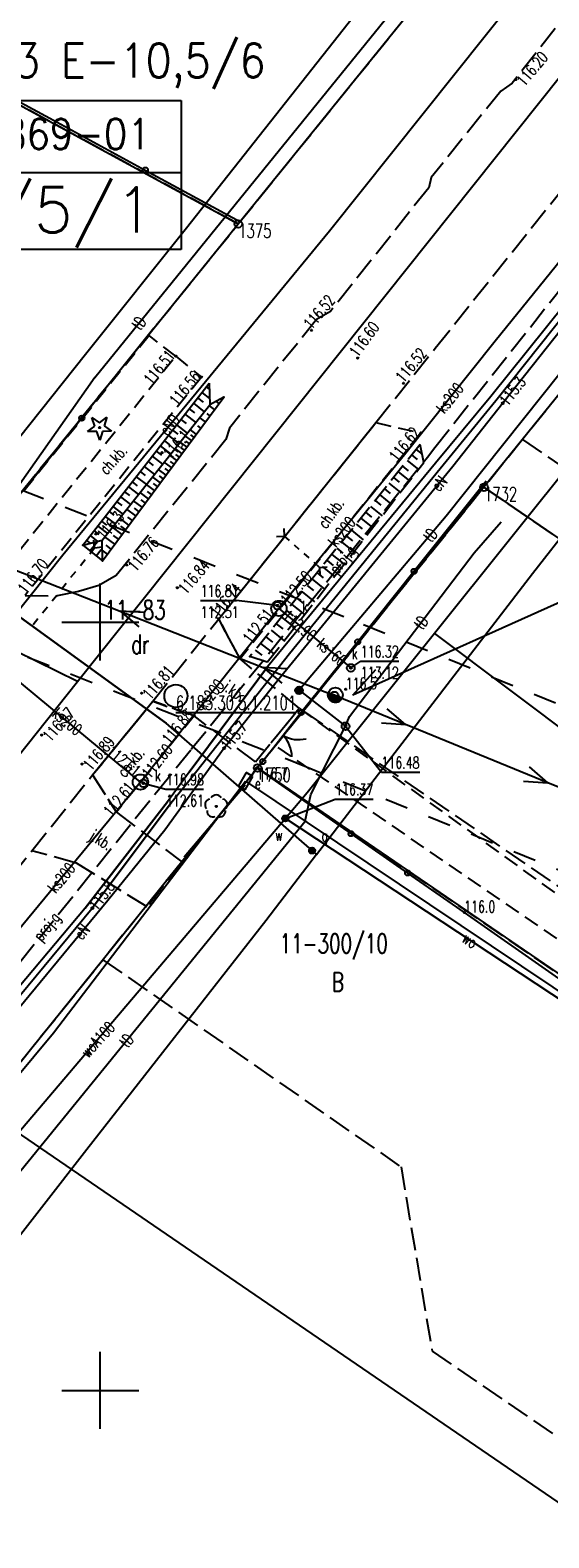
# Model space of a CAD drawing. Extents: x 6572638 to 13149531, y 5838629 to 11678088.
# Tile 28 of 37: x 6573895 to 6573929, y 5838890 to 5838989. Entities that reach past the tile are written whole.
import ezdxf
from ezdxf.enums import TextEntityAlignment as Align

# ---------------------------------------------------------------- set-up
doc = ezdxf.new("R2010")
doc.units = 0
doc.header["$MEASUREMENT"] = 0
for name, pattern in [('1', [0]), ('11', [3, 2.5, -0.5]), ('1_1', [0]), ('1_OTKC', [1.5, 1, -0.5]), ('1_OTKJ', [2, 1.5, -0.5]), ('1_OTKK', [0]), ('1_OTRK', [1.75, 1.25, -0.5]), ('1_OTRKG', [1.75, 1.25, -0.5]), ('1_OTRU', [0]), ('1_OTRUG', [0]), ('1_OTZK', [1.5, 1, -0.5]), ('2_EGBW_W', [1, 0.5, -0.5]), ('3_SUEP_A', [0]), ('3_SUGP', [0]), ('3_SUKP', [0]), ('3_SUKS', [0]), ('3_SULO', [0]), ('3_SUPP_P', [2, 1.5, -0.5]), ('3_SUTP_A', [0]), ('3_SUWP', [0]), ('GDE', [0]), ('GUK', [2, 1.5, -0.5])]:
    doc.linetypes.add(name, pattern=pattern)
doc.layers.get('0').update_dxf_attribs({"color": 250, "linetype": 'CONTINUOUS'})
for name, color, linetype in [('_L_NAP', 7, 'CONTINUOUS'), ('DZIALKI', 7, 'GDE'), ('EBTPO_L_0_A', 7, '1'), ('EUZOU_T_0_A', 3, 'CONTINUOUS'), ('KONTURY', 3, 'GUK'), ('NUMER_PUNKTU_OSNOWY_T_0', 7, 'CONTINUOUS'), ('NUMERY_DZIALEK', 7, 'CONTINUOUS'), ('NUMERY_KONTUROW', 3, 'CONTINUOUS'), ('NUMERY_PUNKTOW', 7, 'CONTINUOUS'), ('OPIS_LNAP', 250, 'CONTINUOUS'), ('OTK_E_T_0', 7, 'CONTINUOUS'), ('OTK_E_T_1', 7, 'CONTINUOUS'), ('OTK_L_0', 7, '1_OTKJ'), ('OTK_L_1', 7, '1_OTKK'), ('OTK_L_18', 7, '1_1'), ('OTK_L_2', 7, '1_OTKC'), ('OTK_L_8', 7, 'CONTINUOUS'), ('OTO_L_0', 7, 'CONTINUOUS'), ('OTO_L_1', 7, 'CONTINUOUS'), ('OTR_L_0', 7, '1_OTRU'), ('OTR_L_1', 7, '1_OTRK'), ('OTR_T_0', 7, 'CONTINUOUS'), ('OTR_T_1', 7, 'CONTINUOUS'), ('OTZ_L_1', 7, '1_OTZK'), ('OTZ_T_0', 3, 'CONTINUOUS'), ('OTZ_T_1', 3, 'CONTINUOUS'), ('P_SUGP_E_T_0', 52, 'CONTINUOUS'), ('P_SUGP_L_0', 52, '3_SUPP_P'), ('PUNKTY', 7, 'CONTINUOUS'), ('SUE_E_T_1', 1, 'CONTINUOUS'), ('SUE_T_4', 1, 'CONTINUOUS'), ('SUEP_E_T_0', 1, 'CONTINUOUS'), ('SUEP_L_0', 1, '3_SUEP_A'), ('SUER_T_0', 1, 'CONTINUOUS'), ('SUG_E_T_4', 52, 'CONTINUOUS'), ('SUG_T_2', 52, 'CONTINUOUS'), ('SUGP_L_0', 52, '3_SUGP'), ('SUK_L_5', 34, '3_SUKS'), ('SUKP_E_T_0', 34, 'CONTINUOUS'), ('SUKP_L_0', 34, '3_SUKP'), ('SUKR_T_0', 34, 'CONTINUOUS'), ('SUL_L_1', 7, '3_SULO'), ('SUP_E_T_1', 7, 'CONTINUOUS'), ('SUP_T_0', 7, 'CONTINUOUS'), ('SUP_T_2', 7, 'CONTINUOUS'), ('SUP_T_4', 7, 'CONTINUOUS'), ('SUT_T_0', 30, 'CONTINUOUS'), ('SUTP_E_T_0', 30, 'CONTINUOUS'), ('SUTP_L_0', 30, '3_SUTP_A'), ('SUTR_T_0', 30, 'CONTINUOUS'), ('SUW_E_T_2', 5, 'CONTINUOUS'), ('SUW_T_5', 5, 'CONTINUOUS'), ('SUWP_E_T_0', 5, 'CONTINUOUS'), ('SUWP_L_0', 5, '3_SUWP'), ('SUWR_T_0', 5, 'CONTINUOUS'), ('SYMBOL_OSNOWY_GEODEZYJNEJ_', 7, 'CONTINUOUS'), ('ZAKRES_L_0', 7, '11')]:
    doc.layers.add(name, color=color, linetype=linetype)
doc.styles.add('SIMPLEBX', font='simplex.shx', dxfattribs={"width": 0.7})
doc.styles.get("Standard").update_dxf_attribs({"font": 'Simplex.SHX', "width": 0.75})

# ---------------------------------------------------------------- blocks, each defined once
blk = doc.blocks.new('GRT')
at = {"linetype": 'CONTINUOUS'}
blk.add_circle((0, 0), 0.25, dxfattribs=at)
blk = doc.blocks.new('2_OTRN')
at = {"linetype": 'CONTINUOUS'}
blk.add_circle((0, 0), 0.045, dxfattribs=at)
blk = doc.blocks.new('2_OTRS')
at = {"linetype": 'CONTINUOUS'}
blk.add_circle((0, 0), 0.045, dxfattribs=at)
blk = doc.blocks.new('2_OTZL')
at = {"linetype": 'CONTINUOUS'}
blk.add_circle((0, 0), 0.045, dxfattribs=at)
for centre, start, end in [((-0.357, 0.116), 102.14447, 221.86002), ((0, 0.375), 30.14012, 149.85988), ((0.357, 0.116), 318.13998, 77.85553), ((-0.22, -0.303), 174.14818, 293.85423), ((0.22, -0.303), 246.14577, 5.85182)]:
    blk.add_arc(centre, 0.375, start, end, dxfattribs=at)
blk = doc.blocks.new('2_OTZG')
at = {"linetype": 'CONTINUOUS'}
for p, q in [((-0.78225, -0.26495), (-0.3012, 0.09375)), ((-0.3012, 0.09375), (-0.4937, 0.6621)), ((-0.4937, 0.6621), (-0.0039, 0.31545)), ((-0.0039, 0.31545), (0.4771, 0.67415)), ((0.4771, 0.67415), (0.2988, 0.1012)), ((0.2988, 0.1012), (0.7886, -0.24545)), ((-0.18225, -0.2575), (-0.78225, -0.26495)), ((0.01025, -0.82585), (-0.18225, -0.2575)), ((0.1886, -0.2529), (0.01025, -0.82585)), ((0.7886, -0.24545), (0.1886, -0.2529))]:
    blk.add_line(p, q, dxfattribs=at)
blk.add_circle((0, 0), 0.045, dxfattribs=at)
blk = doc.blocks.new('4_SUES')
at = {"linetype": 'CONTINUOUS'}
for p, q in [((0.5, 0.25), (-0.5, 0.25)), ((-0.5, 0.25), (-0.5, -0.25)), ((0.5, -0.25), (0.5, 0.25)), ((-0.5, -0.25), (0.5, -0.25))]:
    blk.add_line(p, q, dxfattribs=at)
blk = doc.blocks.new('4_SUPS')
at = {"linetype": 'CONTINUOUS'}
blk.add_circle((0, 0), 0.0625, dxfattribs=at)
blk = doc.blocks.new('4_SUGW')
at = {"linetype": 'CONTINUOUS'}
for radius in [0.2, 0.175, 0.15, 0.125, 0.1, 0.075, 0.05, 0.025, 0.00715]:
    blk.add_circle((0, 0), radius, dxfattribs=at)
blk = doc.blocks.new('4_SUPP')
at = {"linetype": 'CONTINUOUS'}
blk.add_circle((0, 0), 0.25, dxfattribs=at)
blk = doc.blocks.new('4_SUPK')
at = {"linetype": 'CONTINUOUS'}
blk.add_circle((0, 0), 0.25, dxfattribs=at)
blk = doc.blocks.new('4_SUPW')
at = {"linetype": 'CONTINUOUS'}
blk.add_circle((0, 0), 0.25, dxfattribs=at)
blk = doc.blocks.new('4_SUTK')
at = {"linetype": 'CONTINUOUS'}
for radius in [0.25, 0.225, 0.2, 0.175, 0.15, 0.125, 0.1, 0.075, 0.05, 0.025, 0.00715]:
    blk.add_circle((0, 0), radius, dxfattribs=at)
blk = doc.blocks.new('4_SUWW')
at = {"linetype": 'CONTINUOUS'}
for radius in [0.2, 0.175, 0.15, 0.125, 0.1, 0.075, 0.05, 0.025, 0.00715]:
    blk.add_circle((0, 0), radius, dxfattribs=at)
blk = doc.blocks.new('OSN3')
at = {"linetype": 'CONTINUOUS'}
blk.add_circle((0, 0), 0.75, dxfattribs=at)

msp = doc.modelspace()

# ---------------------------------------------------------------- hatches: boundary and pattern name
at = {"layer": 'SUEP_L_0', "linetype": '3_SUEP_A'}
h = msp.add_hatch(color=4, dxfattribs=at)
edge = h.paths.add_edge_path()
edge.add_line((6573914.84918, 5838945.41468), (6573915.74889, 5838945.07238))
edge.add_arc((6573915.30679, 5838945.26391), 0.48181, 161.7642722, 336.5768505, ccw=False)

# ---------------------------------------------------------------- linework, layer by layer
at = {"layer": '_L_NAP', "color": 5}
for p, q in [((6573887.64787, 5838983.93451), (6573905.25993, 5838983.93451)), ((6573905.25993, 5838983.93451), (6573905.25993, 5838974.24752)), ((6573887.64787, 5838979.25244), (6573905.25993, 5838979.25244)), ((6573905.25993, 5838974.24752), (6573887.64787, 5838974.24752))]:
    msp.add_line(p, q, dxfattribs=at)
at = {"layer": 'DZIALKI'}
for p, q in [((6573908.98, 5838975.91), (6573928.32, 5838999.8)), ((6573877.37, 5838993.09), (6573908.98, 5838975.91)), ((6573942.81, 5838980.88), (6573924.98, 5838958.77)), ((6573891.06, 5838953.77), (6573908.98, 5838975.91)), ((6573924.98, 5838958.77), (6573910.24, 5838940.51)), ((6573924.98, 5838958.77), (6574028.14, 5838888.09)), ((6573910.24, 5838940.51), (6573892.35, 5838918.33)), ((6573910.24, 5838940.51), (6573950.97, 5838912.65)), ((6573892.35, 5838918.33), (6573933.07, 5838890.47))]:
    msp.add_line(p, q, dxfattribs=at)
at = {"layer": 'EBTPO_L_0_A', "linetype": '1'}
for p, q in [((6573900, 5838947.5), (6573900, 5838952.5)), ((6573897.5, 5838950), (6573902.5, 5838950)), ((6573900, 5838897.5), (6573900, 5838902.5)), ((6573897.5, 5838900), (6573902.5, 5838900))]:
    msp.add_line(p, q, dxfattribs=at)
at = {"layer": 'KONTURY'}
for p, q in [((6573908.98, 5838975.91), (6573928.32, 5838999.8)), ((6573908.98, 5838975.91), (6573877.37, 5838993.09)), ((6573942.81, 5838980.88), (6573927.49, 5838961.88)), ((6573891.06, 5838953.77), (6573908.98, 5838975.91)), ((6573927.49, 5838961.88), (6573924.98, 5838958.77)), ((6573927.49, 5838961.88), (6573991.09, 5838918.32)), ((6573924.98, 5838958.77), (6573913.22, 5838944.2)), ((6573988.83, 5838915.02), (6573924.98, 5838958.77)), ((6573913.22, 5838944.2), (6573910.24, 5838940.51)), ((6573913.22, 5838944.2), (6573977.26, 5838900.24)), ((6573910.24, 5838940.51), (6573900.17, 5838928.03)), ((6573950.97, 5838912.65), (6573910.24, 5838940.51)), ((6573892.35, 5838918.33), (6573900.17, 5838928.03)), ((6573900.17, 5838928.03), (6573919.58, 5838914.54)), ((6573919.58, 5838914.54), (6573921.6, 5838902.56)), ((6573921.6, 5838902.56), (6573935.27, 5838893.19))]:
    msp.add_line(p, q, dxfattribs=at)
at = {"layer": 'OPIS_LNAP', "color": 6, "linetype": 'CONTINUOUS'}
msp.add_line((6573950.73283, 5838960.64487), (6573916.44765, 5838945.23841), dxfattribs=at)
at = {"layer": 'OPIS_LNAP', "color": 7, "linetype": 'CONTINUOUS'}
msp.add_line((6573916.44765, 5838945.23841), (6573917.93044, 5838946.91739), dxfattribs=at)
at = {"layer": 'OTK_L_0', "linetype": '1_OTKJ'}
for p, q in [((6573932.09, 5838991.76), (6573926.82, 5838985.08)), ((6573921.81, 5838967.82), (6573940.36, 5838991.02)), ((6573926.08, 5838984.56), (6573921.55, 5838978.94)), ((6573926.82, 5838985.08), (6573926.08, 5838984.56)), ((6573921.55, 5838978.94), (6573921.38, 5838978.25)), ((6573921.38, 5838978.25), (6573914.98, 5838970.22)), ((6573914.08, 5838969.7), (6573908.41, 5838962.62)), ((6573914.98, 5838970.22), (6573914.08, 5838969.7)), ((6573917.94, 5838962.98), (6573921.81, 5838967.82)), ((6573907.71, 5838950.22), (6573917.94, 5838962.98)), ((6573908.17, 5838961.88), (6573901.04, 5838953.04)), ((6573908.41, 5838962.62), (6573908.17, 5838961.88)), ((6573901.04, 5838953.04), (6573899.9, 5838952.38)), ((6573898.59, 5838951.98), (6573897.2, 5838951.71)), ((6573899.9, 5838952.38), (6573898.59, 5838951.98)), ((6573895.11, 5838951.74), (6573897.2, 5838951.71)), ((6573903.42, 5838944.85), (6573907.71, 5838950.22)), ((6573909.1, 5838947.61), (6573907.71, 5838950.22)), ((6573912.94, 5838944.39), (6573909.1, 5838947.61)), ((6573899.5, 5838940.05), (6573903.42, 5838944.85)), ((6573906.1, 5838943.9), (6573903.42, 5838944.85)), ((6573910.1, 5838940.9), (6573912.94, 5838944.39)), ((6573910.1, 5838940.9), (6573906.1, 5838943.9)), ((6573895.54, 5838935.11), (6573899.5, 5838940.05)), ((6573899.5, 5838940.05), (6573901.06, 5838937.63)), ((6573901.06, 5838937.63), (6573905.31, 5838934.39)), ((6573886.75, 5838924.11), (6573895.54, 5838935.11)), ((6573898.44, 5838934.32), (6573895.54, 5838935.11)), ((6573903.05, 5838931.46), (6573898.44, 5838934.32)), ((6573905.31, 5838934.39), (6573903.05, 5838931.46))]:
    msp.add_line(p, q, dxfattribs=at)
at = {"layer": 'OTK_L_1', "linetype": '1_OTKK'}
for p, q in [((6573907.71, 5838950.22), (6573917.94, 5838962.98)), ((6573899.5, 5838940.05), (6573903.42, 5838944.85))]:
    msp.add_line(p, q, dxfattribs=at)
at = {"layer": 'OTK_L_18', "linetype": '1_1'}
for p, q in [((6573898.50696, 5838946.12622), (6573989.8785, 5839060.6669)), ((6573898.50696, 5838946.12622), (6573883.7378, 5838953.4262)), ((6573891.5509, 5838937.4063), (6573898.50696, 5838946.12622))]:
    msp.add_line(p, q, dxfattribs=at)
at = {"layer": 'OTK_L_2', "linetype": '1_OTKC'}
for p, q in [((6573892.81, 5838952.28), (6573904.91, 5838967.31)), ((6573904.91, 5838967.31), (6573906.58, 5838965.94)), ((6573906.58, 5838965.94), (6573895.11, 5838951.74)), ((6573907.71, 5838950.22), (6573917.94, 5838962.98)), ((6573917.94, 5838962.98), (6573920.87, 5838962.31)), ((6573920.87, 5838962.31), (6573909.1, 5838947.61)), ((6573909.1, 5838947.61), (6573907.71, 5838950.22)), ((6573899.5, 5838940.05), (6573903.42, 5838944.85)), ((6573903.42, 5838944.85), (6573906.1, 5838943.9)), ((6573911.1224, 5838942.1564), (6573912.94, 5838944.39)), ((6573912.94, 5838944.39), (6573934.22526, 5838929.03631)), ((6573906.1, 5838943.9), (6573901.06, 5838937.63)), ((6573950.74949, 5838914.9766), (6573911.1224, 5838942.1564)), ((6573901.06, 5838937.63), (6573899.5, 5838940.05))]:
    msp.add_line(p, q, dxfattribs=at)
at = {"layer": 'OTK_L_8', "linetype": '1_OTKJ'}
for p, q in [((6573911.9392, 5838956.08402), (6573911.97, 5838955.59)), ((6573899.63, 5838954.84), (6573899.57542, 5838955.33196)), ((6573899.63, 5838954.84), (6573900.12196, 5838954.89458)), ((6573911.47598, 5838955.5592), (6573911.97, 5838955.59)), ((6573911.97, 5838955.59), (6573912.29085, 5838955.30681)), ((6573912.61171, 5838955.02362), (6573912.93256, 5838954.74043)), ((6573898.70272, 5838953.68131), (6573899.01015, 5838954.06546)), ((6573899.31759, 5838954.44962), (6573899.63, 5838954.84)), ((6573913.25342, 5838954.45724), (6573913.57427, 5838954.17405)), ((6573898.08785, 5838952.91299), (6573898.39529, 5838953.29715)), ((6573913.89513, 5838953.89086), (6573914.27, 5838953.56)), ((6573914.27, 5838953.56), (6573914.76402, 5838953.5908)), ((6573914.27, 5838953.56), (6573914.3008, 5838953.06598)), ((6573897.47299, 5838952.14468), (6573897.78042, 5838952.52884)), ((6573896.24326, 5838950.60806), (6573896.55069, 5838950.99221)), ((6573896.85812, 5838951.37637), (6573897.16556, 5838951.76053)), ((6573895.62839, 5838949.83975), (6573895.93582, 5838950.2239))]:
    msp.add_line(p, q, dxfattribs=at)
at = {"layer": 'OTO_L_0'}
for p, q in [((6573890.51501, 5838986.1471), (6573896.72146, 5838982.78308)), ((6573896.72146, 5838982.78308), (6573902.9279, 5838979.41905)), ((6573902.9279, 5838979.41905), (6573909.13435, 5838976.05502)), ((6573903.48, 5838969.12), (6573898.792, 5838963.26572)), ((6573898.792, 5838963.26572), (6573894.986, 5838958.51286)), ((6573925.12, 5838959.16), (6573920.43289, 5838953.305)), ((6573920.43289, 5838953.305), (6573916.75644, 5838948.7125)), ((6573916.75644, 5838948.7125), (6573913.08, 5838944.12)), ((6573910.17, 5838940.51), (6573909.69, 5838939.76)), ((6573910.58, 5838940.92), (6573910.17, 5838940.51)), ((6573910.17, 5838940.51), (6573916.3279, 5838936.22862)), ((6573909.43, 5838939.39), (6573905.47, 5838934.7)), ((6573916.3279, 5838936.22862), (6573920.00895, 5838933.66931)), ((6573920.00895, 5838933.66931), (6573923.69, 5838931.11)), ((6573923.69, 5838931.11), (6573929.83754, 5838926.81375))]:
    msp.add_line(p, q, dxfattribs=at)
for centre in [(6573902.9279, 5838979.41905), (6573898.792, 5838963.26572), (6573920.43289, 5838953.305), (6573916.75644, 5838948.7125), (6573916.3279, 5838936.22862), (6573920.00895, 5838933.66931)]:
    msp.add_circle(centre, 0.17, dxfattribs=at)
at = {"layer": 'OTO_L_1'}
for p, q in [((6573913.08, 5838944.12), (6573912.21478, 5838943.01252)), ((6573912.36869, 5838943.20952), (6573911.44522, 5838942.02748)), ((6573911.44522, 5838942.02748), (6573910.58, 5838940.92))]:
    msp.add_line(p, q, dxfattribs=at)
for centre in [(6573913.08, 5838944.12), (6573910.58, 5838940.92)]:
    msp.add_circle(centre, 0.17, dxfattribs=at)
for centre, start, end in [((6573912.9086, 5838944.34961), 239.9457207, 284.0200931), ((6573910.46965, 5838941.22776), 359.982442, 44.0568143)]:
    msp.add_arc(centre, 2, start, end, dxfattribs=at)
at = {"layer": 'OTR_L_0', "linetype": '1_OTRUG'}
for p, q in [((6573898.86, 5838955), (6573907.07811, 5838965.54362)), ((6573900.14, 5838953.99), (6573908.03291, 5838964.63421)), ((6573898.86, 5838955), (6573900.14, 5838953.99))]:
    msp.add_line(p, q, dxfattribs=at)
at = {"layer": 'OTR_L_0', "linetype": '1_1'}
for p, q in [((6573906.61304, 5838964.94695), (6573907.11462, 5838964.556)), ((6573906.89085, 5838965.30337), (6573907.09281, 5838965.14596)), ((6573905.78498, 5838963.88456), (6573906.13734, 5838963.60992)), ((6573906.05962, 5838964.23692), (6573906.76787, 5838963.68488)), ((6573906.33564, 5838964.59105), (6573906.69154, 5838964.31364)), ((6573907.43728, 5838963.83095), (6573907.08937, 5838964.08893)), ((6573907.73509, 5838964.23258), (6573907.56203, 5838964.36091)), ((6573904.96925, 5838962.838), (6573905.66347, 5838962.2969)), ((6573905.2398, 5838963.18511), (6573905.58865, 5838962.9132)), ((6573905.51171, 5838963.53396), (6573906.21291, 5838962.98742)), ((6573906.54383, 5838962.62607), (6573906.34935, 5838962.77028)), ((6573906.84165, 5838963.0277), (6573906.46637, 5838963.30597)), ((6573907.13946, 5838963.42932), (6573906.95867, 5838963.56339)), ((6573904.16566, 5838961.80702), (6573904.5076, 5838961.5405)), ((6573904.43218, 5838962.14897), (6573905.1195, 5838961.61325)), ((6573904.70004, 5838962.49262), (6573905.04542, 5838962.22342)), ((6573905.94491, 5838961.81837), (6573905.52844, 5838962.12719)), ((6573905.7905, 5838961.61014), (6573905.57871, 5838961.76718)), ((6573906.24601, 5838962.22444), (6573905.84338, 5838962.523)), ((6573906.09673, 5838962.02312), (6573905.89198, 5838962.17494)), ((6573903.37405, 5838960.7914), (6573904.04774, 5838960.26629)), ((6573903.6366, 5838961.12825), (6573903.97514, 5838960.86438)), ((6573903.90047, 5838961.46679), (6573904.58094, 5838960.9364)), ((6573904.97808, 5838960.51454), (6573904.5172, 5838960.85629)), ((6573905.3113, 5838960.96391), (6573904.86573, 5838961.29431)), ((6573905.1461, 5838960.74112), (6573904.91952, 5838960.90914)), ((6573905.63346, 5838961.39836), (6573905.20268, 5838961.71779)), ((6573905.47374, 5838961.18297), (6573905.25468, 5838961.3454)), ((6573902.85286, 5838960.12274), (6573903.51985, 5838959.60286)), ((6573903.1128, 5838960.45623), (6573903.44797, 5838960.19499)), ((6573904.27691, 5838959.56894), (6573903.78381, 5838959.93459)), ((6573904.63342, 5838960.04972), (6573904.1567, 5838960.40322)), ((6573904.45667, 5838959.81136), (6573904.21425, 5838959.99112)), ((6573904.80721, 5838960.28409), (6573904.57284, 5838960.45788)), ((6573902.0808, 5838959.1322), (6573902.40933, 5838958.87613)), ((6573902.33686, 5838959.46073), (6573902.99722, 5838958.94602)), ((6573902.59422, 5838959.7909), (6573902.92605, 5838959.53226)), ((6573903.52672, 5838958.55726), (6573902.99916, 5838958.94846)), ((6573903.90815, 5838959.07165), (6573903.39811, 5838959.44985)), ((6573903.71905, 5838958.81663), (6573903.45968, 5838959.00895)), ((6573904.09409, 5838959.3224), (6573903.84334, 5838959.50833)), ((6573901.06923, 5838957.83439), (6573901.39125, 5838957.58339)), ((6573901.32023, 5838958.15641), (6573901.9675, 5838957.6519)), ((6573901.57248, 5838958.48005), (6573901.89774, 5838958.22653)), ((6573901.826, 5838958.80531), (6573902.47979, 5838958.29572)), ((6573902.72411, 5838957.47487), (6573902.15968, 5838957.89342)), ((6573903.13219, 5838958.02521), (6573902.58651, 5838958.42985)), ((6573902.92988, 5838957.75237), (6573902.65238, 5838957.95813)), ((6573903.33113, 5838958.29348), (6573903.06285, 5838958.49241)), ((6573900.32373, 5838956.87793), (6573900.95818, 5838956.38341)), ((6573900.57099, 5838957.19515), (6573900.88981, 5838956.94665)), ((6573900.81949, 5838957.51397), (6573901.46032, 5838957.01448)), ((6573902.302, 5838956.90563), (6573901.71818, 5838957.33855)), ((6573902.51484, 5838957.19266), (6573902.22782, 5838957.40549)), ((6573899.58933, 5838955.93571), (6573899.90183, 5838955.69213)), ((6573899.83291, 5838956.24821), (6573900.46104, 5838955.75862)), ((6573900.0777, 5838956.56228), (6573900.39335, 5838956.31626)), ((6573901.41379, 5838955.70781), (6573900.78916, 5838956.17099)), ((6573901.8654, 5838956.31684), (6573901.26151, 5838956.76463)), ((6573901.6415, 5838956.01489), (6573901.33442, 5838956.2426)), ((6573902.08555, 5838956.61372), (6573901.78866, 5838956.83387)), ((6573898.91585, 5838954.95593), (6573898.97423, 5838955.02992)), ((6573899.10311, 5838955.3119), (6573899.34149, 5838955.1261)), ((6573899.3239, 5838954.63395), (6573899.80882, 5838955.2485)), ((6573899.34622, 5838955.62381), (6573899.82297, 5838955.25221)), ((6573900.94667, 5838955.07786), (6573900.30058, 5838955.55695)), ((6573900.70713, 5838954.75481), (6573900.38011, 5838954.9973)), ((6573901.1822, 5838955.39549), (6573900.86457, 5838955.63103)), ((6573899.73195, 5838954.31198), (6573900.05393, 5838954.72003)), ((6573900.46464, 5838954.4278), (6573900.12976, 5838954.67612)), ((6573900.22215, 5838954.10079), (6573900.13741, 5838954.16363))]:
    msp.add_line(p, q, dxfattribs=at)
at = {"layer": 'OTR_L_0', "linetype": '1_OTRU'}
for p, q in [((6573907.07811, 5838965.54362), (6573907.13, 5838964.14)), ((6573900.12, 5838955.33), (6573907.13, 5838964.14)), ((6573908.03291, 5838964.63421), (6573907.13, 5838964.14)), ((6573898.86, 5838955), (6573900.12, 5838955.33)), ((6573900.14, 5838953.99), (6573900.12, 5838955.33))]:
    msp.add_line(p, q, dxfattribs=at)
at = {"layer": 'OTR_L_0', "linetype": '1_1'}
for p in [(6573908.03291, 5838964.63421), (6573898.86, 5838955), (6573900.14, 5838953.99)]:
    msp.add_point(p, dxfattribs=at)
at = {"layer": 'OTR_L_1', "linetype": '1_OTRKG'}
msp.add_line((6573920.82, 5838961.56), (6573909.74, 5838947.75), dxfattribs=at)
at = {"layer": 'OTR_L_1', "linetype": '1_1'}
for p, q in [((6573920.27022, 5838960.87476), (6573920.63233, 5838960.58423)), ((6573920.56075, 5838961.23687), (6573920.95697, 5838960.91898)), ((6573919.6844, 5838960.14459), (6573920.05047, 5838959.85088)), ((6573919.97811, 5838960.51067), (6573920.70629, 5838959.92644)), ((6573918.79361, 5838959.03432), (6573919.53782, 5838958.43722)), ((6573919.09215, 5838959.40643), (6573919.46224, 5838959.1095)), ((6573919.38908, 5838959.77652), (6573920.12524, 5838959.18589)), ((6573917.88814, 5838957.90576), (6573918.26638, 5838957.60229)), ((6573918.19161, 5838958.284), (6573918.94397, 5838957.68036)), ((6573918.49343, 5838958.66018), (6573918.86757, 5838958.36)), ((6573917.27622, 5838957.14307), (6573917.65861, 5838956.83628)), ((6573917.58302, 5838957.52545), (6573918.34362, 5838956.91521)), ((6573916.34576, 5838955.98336), (6573917.12312, 5838955.35967)), ((6573916.65761, 5838956.37204), (6573917.04418, 5838956.06188)), ((6573916.96776, 5838956.7586), (6573917.7367, 5838956.14167)), ((6573915.71695, 5838955.19962), (6573916.50283, 5838954.5691)), ((6573916.03221, 5838955.59255), (6573916.42302, 5838955.27901)), ((6573914.76081, 5838954.00788), (6573915.16022, 5838953.68743)), ((6573915.08126, 5838954.40729), (6573915.87574, 5838953.76987)), ((6573915.39997, 5838954.80453), (6573915.79506, 5838954.48755)), ((6573914.11464, 5838953.20251), (6573914.51842, 5838952.87854)), ((6573914.4386, 5838953.60629), (6573915.24179, 5838952.96188)), ((6573913.13209, 5838951.97787), (6573913.95297, 5838951.31927)), ((6573913.4614, 5838952.38831), (6573913.8696, 5838952.0608)), ((6573913.78891, 5838952.79652), (6573914.60089, 5838952.14505)), ((6573912.46809, 5838951.15026), (6573913.29795, 5838950.48445)), ((6573912.801, 5838951.56519), (6573913.21367, 5838951.2341)), ((6573911.79681, 5838950.31359), (6573912.63576, 5838949.64048)), ((6573912.13336, 5838950.73307), (6573912.55056, 5838950.39834)), ((6573910.77608, 5838949.04137), (6573911.20247, 5838948.69927)), ((6573911.11818, 5838949.46775), (6573911.96632, 5838948.78727)), ((6573911.45842, 5838949.89182), (6573911.88019, 5838949.55343)), ((6573910.08628, 5838948.18159), (6573910.51733, 5838947.83575)), ((6573910.43212, 5838948.61265), (6573911.28955, 5838947.92472))]:
    msp.add_line(p, q, dxfattribs=at)
at = {"layer": 'OTR_L_1', "linetype": '1_OTRK'}
for p, q in [((6573921.07, 5838960.39), (6573920.82, 5838961.56)), ((6573910.87, 5838947.39), (6573921.07, 5838960.39)), ((6573910.87, 5838947.39), (6573909.74, 5838947.75))]:
    msp.add_line(p, q, dxfattribs=at)
at = {"layer": 'OTR_L_1', "linetype": '1_1'}
msp.add_point((6573909.74, 5838947.75), dxfattribs=at)
at = {"layer": 'OTZ_L_1', "linetype": '1_OTZK'}
for p, q in [((6573903.18291, 5838968.64005), (6573891.18, 5838953.76)), ((6573904.91, 5838967.31), (6573903.18291, 5838968.64005)), ((6573892.81, 5838952.28), (6573904.91, 5838967.31))]:
    msp.add_line(p, q, dxfattribs=at)
at = {"layer": 'P_SUGP_L_0', "linetype": '3_SUPP_P'}
for p, q in [((6573921.78379, 5838961.36517), (6573945.1919, 5838990.86953)), ((6573921.29939, 5838960.72758), (6573921.78379, 5838961.36517)), ((6573905.91803, 5838941.72153), (6573921.29939, 5838960.72758)), ((6573903.68387, 5838938.96088), (6573905.91803, 5838941.72153)), ((6573893.50452, 5838926.30382), (6573903.68387, 5838938.96088))]:
    msp.add_line(p, q, dxfattribs=at)
at = {"layer": 'SUEP_L_0', "linetype": '3_SUEP_A'}
for p, q in [((6573953.44, 5838998.7), (6573926.21, 5838964.24)), ((6573914.91532, 5838975.4504), (6573930.41305, 5838994.88432)), ((6573949.03, 5838994.1), (6573925.42, 5838964.68)), ((6573925.76, 5838964.42), (6573949.18, 5838993.92)), ((6573897.55201, 5838954.37493), (6573914.91532, 5838975.4504)), ((6573925.42, 5838964.68), (6573921.82, 5838960.34)), ((6573922.12, 5838959.99), (6573925.76, 5838964.42)), ((6573926.21, 5838964.24), (6573922.96, 5838960.13)), ((6573921.82, 5838960.34), (6573910.88, 5838947.08)), ((6573922.96, 5838960.13), (6573911.54, 5838946.17)), ((6573912.32, 5838947.96), (6573922.12, 5838959.99)), ((6573890.29127, 5838955.02521), (6573901.28873, 5838950.70479)), ((6573888.60006, 5838943.14409), (6573897.55201, 5838954.37493)), ((6573901.28873, 5838950.70479), (6573910.59624, 5838947.04826)), ((6573902.86768, 5838950.62168), (6573901.28873, 5838950.70479)), ((6573901.28873, 5838950.70479), (6573902.50203, 5838949.69093)), ((6573910.88, 5838947.08), (6573905.78, 5838940.23)), ((6573905.95, 5838939.91), (6573912.32, 5838947.96)), ((6573910.59624, 5838947.04826), (6573915.25, 5838945.22)), ((6573912.1752, 5838946.96516), (6573910.59624, 5838947.04826)), ((6573910.59624, 5838947.04826), (6573911.80954, 5838946.03441)), ((6573911.54, 5838946.17), (6573908.07, 5838941.8)), ((6573919.87793, 5838943.32731), (6573915.25, 5838945.22)), ((6573919.87793, 5838943.32731), (6573918.67882, 5838944.35791)), ((6573918.30028, 5838943.43233), (6573919.87793, 5838943.32731)), ((6573929.13379, 5838939.54194), (6573919.87793, 5838943.32731)), ((6573908.07, 5838941.8), (6573904.21, 5838936.46)), ((6573905.78, 5838940.23), (6573904.37, 5838938.31)), ((6573929.13379, 5838939.54194), (6573927.93468, 5838940.57254)), ((6573896.94122, 5838923.2761), (6573909.45842, 5838939.64588)), ((6573904.68, 5838938.32), (6573905.95, 5838939.91)), ((6573909.45842, 5838939.64588), (6573942.5792, 5838917.42833)), ((6573927.55614, 5838939.64695), (6573929.13379, 5838939.54194)), ((6573938.38965, 5838935.75657), (6573929.13379, 5838939.54194)), ((6573904.37, 5838938.31), (6573899.02, 5838931.38)), ((6573899.48, 5838931.39), (6573904.68, 5838938.32)), ((6573904.21, 5838936.46), (6573900.48, 5838931.89)), ((6573899.02, 5838931.38), (6573890.18, 5838920.89)), ((6573890.5, 5838920.58), (6573899.48, 5838931.39)), ((6573900.48, 5838931.89), (6573890.99971, 5838920.40166)), ((6573888.29123, 5838912.86571), (6573896.94122, 5838923.2761))]:
    msp.add_line(p, q, dxfattribs=at)
at = {"layer": 'SUEP_L_0', "color": 4, "linetype": '3_SUEP_A'}
for p, q in [((6573914.84918, 5838945.41468), (6573915.74889, 5838945.07238)), ((6573914.85502, 5838945.3987), (6573915.74823, 5838945.07321))]:
    msp.add_line(p, q, dxfattribs=at)
msp.add_circle((6573915.30527, 5838945.26016), 0.48181, dxfattribs=at)
msp.add_arc((6573915.30679, 5838945.26391), 0.48181, 161.7642722, 336.5768505, dxfattribs=at)
at = {"layer": 'SUGP_L_0', "linetype": '3_SUGP'}
for p, q in [((6573928.12931, 5838953.16051), (6573930.73133, 5838956.45479)), ((6573914.08322, 5838934.87409), (6573928.12931, 5838953.16051)), ((6573904.28, 5838943.43), (6573892.11, 5838952.25)), ((6573913.79, 5838935.13), (6573904.28, 5838943.43)), ((6573914.08322, 5838934.87409), (6573910.77333, 5838930.56499)), ((6573914.08322, 5838934.87409), (6573913.79, 5838935.13)), ((6573910.77333, 5838930.56499), (6573899.131, 5838915.67187)), ((6573899.131, 5838915.67187), (6573886.05, 5838898.94))]:
    msp.add_line(p, q, dxfattribs=at)
at = {"layer": 'SUK_L_5', "linetype": '3_SUKS'}
for centre in [(6573911.63, 5838950.89), (6573902.61, 5838939.59)]:
    msp.add_circle(centre, 0.5, dxfattribs=at)
at = {"layer": 'SUKP_L_0', "linetype": '3_SUKP'}
for p, q in [((6573940.97, 5838987.13), (6573925.7, 5838968.29)), ((6573925.7, 5838968.29), (6573919.81, 5838960.88)), ((6573919.81, 5838960.88), (6573911.63, 5838950.89)), ((6573911.63, 5838950.89), (6573902.61, 5838939.59)), ((6573911.63, 5838950.89), (6573916.31, 5838947.02)), ((6573902.61, 5838939.59), (6573893.08, 5838947.47)), ((6573902.61, 5838939.59), (6573892.33, 5838927.13))]:
    msp.add_line(p, q, dxfattribs=at)
at = {"layer": 'SUKR_T_0', "linetype": 'CONTINUOUS'}
for p, q in [((6573906.53205, 5838951.39658), (6573908.86631, 5838951.39658)), ((6573911.53, 5838951.07), (6573908.86631, 5838951.39658)), ((6573916.31, 5838947.02), (6573916.95671, 5838947.45174)), ((6573916.95671, 5838947.45174), (6573919.42669, 5838947.45174)), ((6573902.8, 5838939.51), (6573904.27313, 5838939.12796)), ((6573904.27313, 5838939.12796), (6573906.71597, 5838939.12796))]:
    msp.add_line(p, q, dxfattribs=at)
at = {"layer": 'SUL_L_1', "linetype": '3_SULO'}
for p, q in [((6573892.11, 5838952.25), (6573904.28, 5838943.43)), ((6573905.78, 5838940.23), (6573910.88, 5838947.08)), ((6573905.95, 5838939.91), (6573912.32, 5838947.96)), ((6573911.54, 5838946.17), (6573908.07, 5838941.8)), ((6573899.02, 5838931.38), (6573904.37, 5838938.31)), ((6573904.68, 5838938.32), (6573899.48, 5838931.39)), ((6573904.21, 5838936.46), (6573900.48, 5838931.89))]:
    msp.add_line(p, q, dxfattribs=at)
at = {"layer": 'SUTP_L_0', "linetype": '3_SUTP_A'}
for p, q in [((6573899.63969, 5838965.91904), (6573921.46736, 5838992.82499)), ((6573931.22957, 5838967.79464), (6573922.52696, 5838956.88399)), ((6573899.63969, 5838965.91904), (6573887.68, 5838948.95)), ((6573922.52696, 5838956.88399), (6573912.94094, 5838945.55968)), ((6573924.3342, 5838954.50272), (6573926.10208, 5838956.52995)), ((6573916.22956, 5838943.85824), (6573924.3342, 5838954.50272)), ((6573912.94094, 5838945.55968), (6573915.965, 5838943.225)), ((6573913.71042, 5838938.77315), (6573915.965, 5838943.225)), ((6573915.965, 5838943.225), (6573916.22956, 5838943.85824)), ((6573913.34343, 5838937.03864), (6573913.71042, 5838938.77315)), ((6573906.47682, 5838928.62557), (6573913.34343, 5838937.03864)), ((6573892.07887, 5838910.94369), (6573906.47682, 5838928.62557))]:
    msp.add_line(p, q, dxfattribs=at)
at = {"layer": 'SUTR_T_0', "linetype": 'CONTINUOUS'}
for p, q in [((6573915.965, 5838943.225), (6573918.30775, 5838940.22372)), ((6573918.30775, 5838940.22372), (6573920.80488, 5838940.22372))]:
    msp.add_line(p, q, dxfattribs=at)
at = {"layer": 'SUWP_L_0', "linetype": '3_SUWP'}
for p, q in [((6573905.61842, 5838975.64535), (6573917.57836, 5838990.82152)), ((6573954.16328, 5838989.75543), (6573921.75928, 5838949.25552)), ((6573899.02948, 5838967.42995), (6573905.61842, 5838975.64535)), ((6573884.05, 5838948.63), (6573899.02948, 5838967.42995)), ((6573921.75928, 5838949.25552), (6573913.46986, 5838938.89504)), ((6573921.75928, 5838949.25552), (6573962.60238, 5838918.54799)), ((6573913.46986, 5838938.89504), (6573912.04672, 5838937.21827)), ((6573912.04672, 5838937.21827), (6573903.13404, 5838926.7172)), ((6573932.02413, 5838924.04827), (6573912.04672, 5838937.21827)), ((6573903.13404, 5838926.7172), (6573887.72803, 5838908.60133))]:
    msp.add_line(p, q, dxfattribs=at)
at = {"layer": 'SUWR_T_0', "linetype": 'CONTINUOUS'}
for p, q in [((6573912.04672, 5838937.21827), (6573915.29563, 5838938.48411)), ((6573915.29563, 5838938.48411), (6573917.76561, 5838938.48411))]:
    msp.add_line(p, q, dxfattribs=at)
at = {"layer": 'ZAKRES_L_0', "linetype": '2_EGBW_W', "ltscale": 3}
for p, q in [((6573878.15826, 5838965.16376), (6573917.14269, 5838949.84793)), ((6573913.42174, 5838940.56624), (6573874.46537, 5838955.87069)), ((6573917.14269, 5838949.84793), (6573976.53691, 5838925.60901)), ((6573972.75843, 5838916.35034), (6573913.42174, 5838940.56624))]:
    msp.add_line(p, q, dxfattribs=at)

# ---------------------------------------------------------------- block references
at = {"layer": 'OTR_T_0'}
for p, rotation in [((6573927.04, 5838985.3), 50.00000731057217), ((6573901.72, 5838953.72), 50.00000731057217), ((6573905.01, 5838952.23), 50.00000731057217), ((6573902.68673, 5838945.37326), 49.41821179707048), ((6573896.18308, 5838942.64878), 48.50138184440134), ((6573898.8139, 5838940.7622), 49.85837650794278)]:
    msp.add_blockref('2_OTRS', p, dxfattribs=dict(at, rotation=rotation))
for p in [(6573913.75, 5838968.99), (6573904.91, 5838967.31), (6573916.76, 5838967.18), (6573906.58, 5838965.94), (6573919.74, 5838965.54), (6573920.87, 5838962.31), (6573907.71, 5838950.22), (6573906.1, 5838943.9)]:
    msp.add_blockref('2_OTRS', p, dxfattribs=at)
at = {"layer": 'OTR_T_1'}
for p, rotation in [((6573904.02309, 5838961.03286), 50.00000731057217), ((6573899.72, 5838955.74), 50.00000731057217), ((6573915.2692, 5838945.1496), 281.2355749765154)]:
    msp.add_blockref('2_OTRN', p, dxfattribs=dict(at, rotation=rotation))
for p in [(6573915.98, 5838945.63), (6573910.17, 5838940.51), (6573923.69, 5838931.11)]:
    msp.add_blockref('2_OTRN', p, dxfattribs=at)
at = {"layer": 'OTZ_T_0'}
msp.add_blockref('2_OTZL', (6573907.55, 5838938), dxfattribs=at)
at = {"layer": 'OTZ_T_1'}
msp.add_blockref('2_OTZG', (6573899.95, 5838962.66), dxfattribs=at)
at = {"layer": 'PUNKTY'}
for p in [(6573908.98, 5838975.91), (6573924.98, 5838958.77), (6573910.24, 5838940.51)]:
    msp.add_blockref('GRT', p, dxfattribs=at)
at = {"layer": 'SUE_T_4', "rotation": 240.1915834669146}
msp.add_blockref('4_SUES', (6573909.45842, 5838939.64588), dxfattribs=at)
at = {"layer": 'SUER_T_0'}
for p, rotation in [((6573926.21, 5838964.24), 51.68449588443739), ((6573908.07, 5838941.8), 51.54865708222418), ((6573899.48, 5838931.39), 53.11689583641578)]:
    msp.add_blockref('4_SUPS', p, dxfattribs=dict(at, rotation=rotation))
at = {"layer": 'SUG_T_2'}
msp.add_blockref('4_SUGW', (6573913.79, 5838935.13), dxfattribs=at)
at = {"layer": 'SUKR_T_0'}
for p in [(6573911.53, 5838951.07), (6573911.94677, 5838951.27686), (6573911.31807, 5838950.49923), (6573912.01532, 5838950.57137), (6573916.31, 5838947.02), (6573902.22467, 5838939.90862), (6573902.2918, 5838939.20432), (6573902.8, 5838939.51), (6573902.92193, 5838939.98077)]:
    msp.add_blockref('4_SUPS', p, dxfattribs=at)
at = {"layer": 'SUP_T_0'}
msp.add_blockref('4_SUPK', (6573915.965, 5838943.225), dxfattribs=at)
at = {"layer": 'SUP_T_2'}
msp.add_blockref('4_SUPP', (6573915.25, 5838945.22), dxfattribs=at)
at = {"layer": 'SUP_T_4'}
for p in [(6573911.53, 5838951.07), (6573916.31, 5838947.02), (6573902.8, 5838939.51)]:
    msp.add_blockref('4_SUPW', p, dxfattribs=at)
at = {"layer": 'SUT_T_0'}
msp.add_blockref('4_SUTK', (6573912.94, 5838945.55), dxfattribs=at)
at = {"layer": 'SUTR_T_0'}
msp.add_blockref('4_SUPS', (6573915.965, 5838943.225), dxfattribs=at)
at = {"layer": 'SUW_T_5'}
msp.add_blockref('4_SUWW', (6573912.04672, 5838937.21827), dxfattribs=at)
at = {"layer": 'SUWR_T_0'}
msp.add_blockref('4_SUPS', (6573912.04672, 5838937.21827), dxfattribs=at)
at = {"layer": 'SYMBOL_OSNOWY_GEODEZYJNEJ_'}
msp.add_blockref('OSN3', (6573904.92, 5838945.19), dxfattribs=at)

# ---------------------------------------------------------------- texts
at = {"color": 1, "linetype": 'BYBLOCK', "style": 'SIMPLEBX', "width": 0.9}
msp.add_text('N3 E-10,5/6', height=2.2, dxfattribs=at).set_placement((6573892.51546, 5838985.44263))
at = {"color": 5, "linetype": 'BYBLOCK', "style": 'SIMPLEBX', "width": 0.9}
msp.add_text('930869-01', height=1.98, dxfattribs=at).set_placement((6573889.08224, 5838980.76615))
at = {"layer": '_L_NAP', "color": 5, "style": 'SIMPLEBX'}
msp.add_text('1/5/1', height=2.941333, dxfattribs=at).set_placement((6573890.39121, 5838975.35981))
at = {"layer": 'EUZOU_T_0_A', "width": 0.7}
msp.add_text('dr', height=1.25, dxfattribs=at).set_placement((6573902.00185, 5838947.93405))
at = {"layer": 'NUMER_PUNKTU_OSNOWY_T_0', "width": 0.7}
msp.add_text('%%U6.183.30.5.1.2101', height=0.9, dxfattribs=at).set_placement((6573904.92, 5838944.29))
at = {"layer": 'NUMERY_DZIALEK', "width": 0.7}
msp.add_text('11-83', height=1.25, dxfattribs=at).set_placement((6573900.27997, 5838950.16236))
msp.add_text('11-300/10', height=1.25, dxfattribs=at).set_placement((6573915.19484, 5838928.98741), align=Align.MIDDLE)
at = {"layer": 'NUMERY_KONTUROW', "width": 0.7}
msp.add_text('dr', height=1.25, dxfattribs=at).set_placement((6573902.00185, 5838947.93405))
msp.add_text('B', height=1.25, dxfattribs=at).set_placement((6573915.46, 5838926.58), align=Align.MIDDLE)
at = {"layer": 'NUMERY_PUNKTOW', "width": 0.7}
for s, p in [('1375', (6573908.98, 5838975.01)), ('1732', (6573924.98, 5838957.87)), ('1750', (6573910.24, 5838939.61))]:
    msp.add_text(s, height=0.9, dxfattribs=at).set_placement(p)
at = {"layer": 'OTK_E_T_0', "width": 0.7}
for rotation, p in [(324.9041829, (6573908.65538, 5838945.43925)), (327.875001, (6573899.98523, 5838935.74043))]:
    msp.add_text('j.kb.', height=0.75, rotation=rotation, dxfattribs=at).set_placement(p, align=Align.MIDDLE)
at = {"layer": 'OTK_E_T_1', "width": 0.7}
for rotation, p in [(48.4566304, (6573900.83273, 5838960.56871)), (54.6051941, (6573915.0067, 5838957.09255)), (50.9061275, (6573901.97816, 5838940.88326))]:
    msp.add_text('ch.kb.', height=0.75, rotation=rotation, dxfattribs=at).set_placement(p, align=Align.MIDDLE)
at = {"layer": 'OTR_T_0', "width": 0.7}
for s, rotation, p in [('116.20', 50.0000073, (6573927.61453, 5838984.81791)), ('116.52', 50.331654, (6573913.75, 5838968.99)), ('116.60', 54.0185901, (6573916.76, 5838967.18)), ('116.52', 50.5392371, (6573919.74, 5838965.54)), ('116.76', 50.0000073, (6573902.29453, 5838953.23791)), ('116.70', 52.8426501, (6573895.17, 5838951.78)), ('116.84', 50.0000073, (6573905.58453, 5838951.74791)), ('116.74', 51.2800121, (6573907.71, 5838950.22)), ('116.81', 49.4182118, (6573903.25634, 5838944.88536)), ('116.97', 48.5013818, (6573896.7448, 5838942.15183)), ('116.89', 49.8583765, (6573899.38724, 5838940.27869))]:
    msp.add_text(s, height=0.75, rotation=rotation, dxfattribs=at).set_placement(p)
for s, rotation, p in [('116.51', 51.1639808, (6573904.91, 5838967.31)), ('116.56', 51.0705712, (6573906.58, 5838965.94)), ('116.62', 51.3164307, (6573920.87, 5838962.31)), ('116.88', 51.2067105, (6573906.1, 5838943.9))]:
    msp.add_text(s, height=0.75, rotation=rotation, dxfattribs=at).set_placement(p, align=Align.RIGHT)
at = {"layer": 'OTR_T_1', "width": 0.7}
for s, p in [('116.1', (6573904.59763, 5838960.55077)), ('116.3', (6573900.29453, 5838955.25791))]:
    msp.add_text(s, height=0.75, rotation=50.0000073, dxfattribs=at).set_placement(p)
for s, p in [('116.5', (6573915.98, 5838945.63)), ('116.7', (6573910.17, 5838939.76)), ('116.0', (6573923.69, 5838931.11))]:
    msp.add_text(s, height=0.75, dxfattribs=at).set_placement(p)
at = {"layer": 'P_SUGP_E_T_0', "width": 0.7}
for rotation, p in [(51.0171591, (6573915.86558, 5838954.01326)), (51.1922578, (6573896.58732, 5838930.137))]:
    msp.add_text('proj.g', height=0.75, rotation=rotation, dxfattribs=at).set_placement(p, align=Align.MIDDLE)
at = {"layer": 'SUE_E_T_1', "width": 0.7}
msp.add_text('e', height=0.75, dxfattribs=at).set_placement((6573910.05278, 5838939.12623))
at = {"layer": 'SUEP_E_T_0', "width": 0.7}
for s, rotation, p in [('eND', 51.4106873, (6573904.50583, 5838962.84873)), ('eN', 50.7151008, (6573922.05835, 5838959.02781)), ('eN', 50.4701975, (6573898.79871, 5838929.8526))]:
    msp.add_text(s, height=0.75, rotation=rotation, dxfattribs=at).set_placement(p, align=Align.MIDDLE)
at = {"layer": 'SUER_T_0', "width": 0.7}
for s, rotation, p in [('115.3', 51.6844959, (6573926.50423, 5838964.0075)), ('115.7', 51.5486571, (6573908.36368, 5838941.56681)), ('115.8', 53.1168958, (6573899.77995, 5838931.16493))]:
    msp.add_text(s, height=0.75, rotation=rotation, dxfattribs=at).set_placement(p)
at = {"layer": 'SUG_E_T_4', "width": 0.7}
msp.add_text('g', height=0.75, dxfattribs=at).set_placement((6573914.39, 5838935.73))
at = {"layer": 'SUKP_E_T_0', "width": 0.7}
for s, rotation, p in [('ks200', 51.5198064, (6573922.755, 5838964.585)), ('ks200', 50.6887363, (6573915.71871, 5838955.88343)), ('ks160', 319.7260491, (6573915.07798, 5838948.03878)), ('ks200', 51.4020812, (6573907.16977, 5838945.30235)), ('ks200', 320.4139277, (6573897.845, 5838943.53)), ('ks200', 50.4759895, (6573897.47, 5838933.36))]:
    msp.add_text(s, height=0.75, rotation=rotation, dxfattribs=at).set_placement(p, align=Align.MIDDLE)
at = {"layer": 'SUKR_T_0', "width": 0.7}
for s, rotation, p in [('112.50', 49.8344162, (6573912.23334, 5838951.03498)), ('112.90', 320.4118684, (6573911.77635, 5838950.28238)), ('112.60', 51.4020812, (6573903.215, 5838939.74683))]:
    msp.add_text(s, height=0.75, rotation=rotation, dxfattribs=at).set_placement(p)
for s, p in [('116.81', (6573906.53205, 5838951.64658)), ('112.51', (6573906.53205, 5838950.27158)), ('116.32', (6573916.95671, 5838947.70174)), ('113.12', (6573916.95671, 5838946.32674)), ('116.98', (6573904.27313, 5838939.37796)), ('112.61', (6573904.27313, 5838938.00296))]:
    msp.add_text(s, height=0.75, dxfattribs=at).set_placement(p)
for s, rotation, p in [('112.51', 52.1526644, (6573911.31807, 5838950.49923)), ('112.61', 320.4139277, (6573902.22467, 5838939.90862)), ('112.61', 50.4759895, (6573902.2918, 5838939.20432))]:
    msp.add_text(s, height=0.75, rotation=rotation, dxfattribs=at).set_placement(p, align=Align.RIGHT)
at = {"layer": 'SUP_E_T_1', "width": 0.7}
for p in [(6573913.13127, 5838950.64227), (6573916.36735, 5838947.59046), (6573903.55598, 5838939.63685)]:
    msp.add_text('k', height=0.75, dxfattribs=at).set_placement(p)
at = {"layer": 'SUTP_E_T_0', "width": 0.7}
for rotation, p in [(53.7076526, (6573902.50936, 5838969.45634)), (49.7521261, (6573921.49484, 5838955.6647)), (52.7145704, (6573920.88329, 5838949.97036)), (50.8448744, (6573901.71111, 5838922.77288))]:
    msp.add_text('tD', height=0.75, rotation=rotation, dxfattribs=at).set_placement(p, align=Align.MIDDLE)
at = {"layer": 'SUTR_T_0', "width": 0.7}
msp.add_text('116.48', height=0.75, dxfattribs=at).set_placement((6573918.30775, 5838940.47372))
at = {"layer": 'SUW_E_T_2', "width": 0.7}
msp.add_text('w', height=0.75, dxfattribs=at).set_placement((6573911.37661, 5838935.76784))
at = {"layer": 'SUWP_E_T_0', "width": 0.7}
for s, rotation, p in [('wo', 326.6312918, (6573924.06998, 5838929.28683)), ('woA100', 47.3153332, (6573899.83488, 5838922.83773))]:
    msp.add_text(s, height=0.75, rotation=rotation, dxfattribs=at).set_placement(p, align=Align.MIDDLE)
at = {"layer": 'SUWR_T_0', "width": 0.7}
msp.add_text('116.37', height=0.75, dxfattribs=at).set_placement((6573915.29563, 5838938.73411))

doc.saveas('drawing.dxf')
